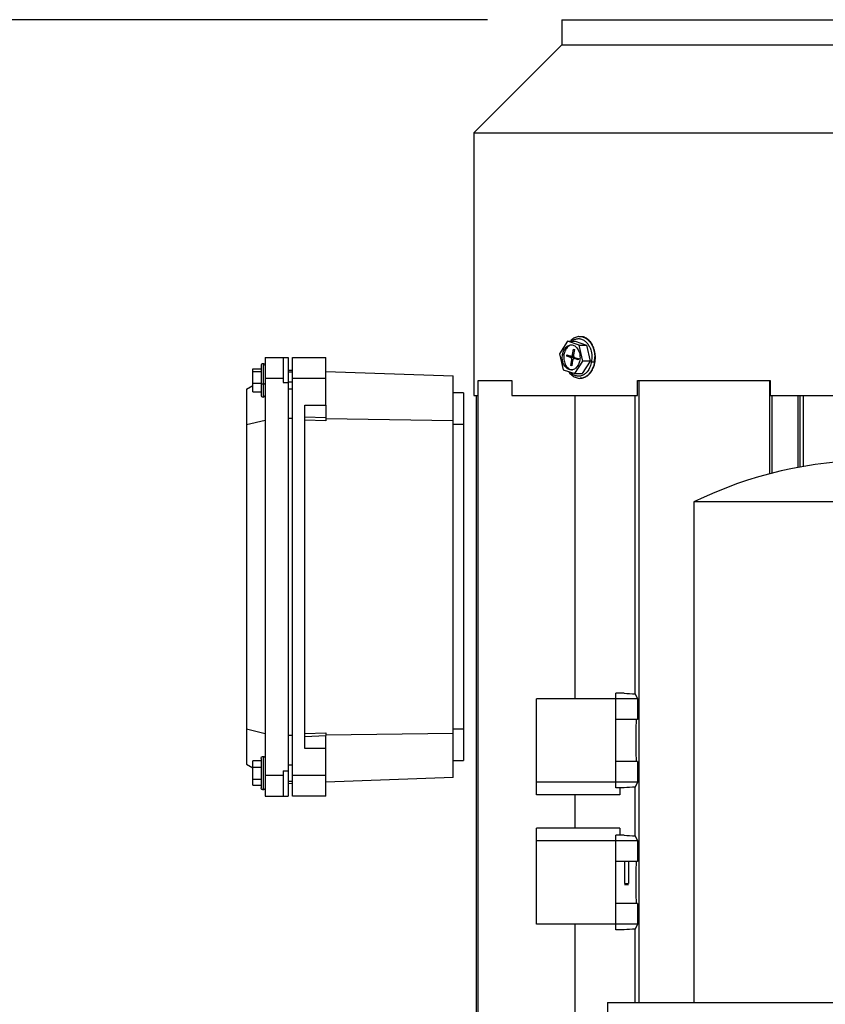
# Model space of a CAD drawing. Header units: inches. Extents: x 3 to 150, y 3 to 116.
# Tile 6 of 57: x 26.93 to 34.53, y 70.3 to 79.58. Entities that reach past the tile are written whole.
import ezdxf

# ---------------------------------------------------------------- set-up
doc = ezdxf.new("R2010")
doc.units = ezdxf.units.IN
doc.header["$LTSCALE"] = 14
doc.header["$MEASUREMENT"] = 0
doc.layers.add('DIMENSIONS', color=140, linetype='Continuous', lineweight=25)
doc.styles.add('SLDTEXTSTYLE0', font='TXT', dxfattribs={"width": 0.7})
doc.dimstyles.new('SLDDIMSTYLE1', dxfattribs={"dimtxt": 1.189453, "dimasz": 1.82, "dimexe": 0, "dimexo": 0.0625, "dimgap": 0.297363, "dimtad": 0, "dimtih": 1, "dimtoh": 1, "dimrnd": 1e-09, "dimzin": 12, "dimdsep": 46, "dimtxsty": 'SLDTEXTSTYLE0', "dimsah": 1, "dimcen": 0.09, "dimadec": 0, "dimazin": 3, "dimtfac": 1, "dimtofl": 0, "dimtmove": 0, "dimatfit": 3, "dimfxl": 0, "dimfrac": 2, "dimtolj": 1, "dimtzin": 12, "dimarcsym": 0})

# ---------------------------------------------------------------- blocks, each defined once
blk = doc.blocks.new('_D_1')
at = {"layer": 'DIMENSIONS'}
for p, q in [((31.3443, 79.5783), (18.315, 79.5783)), ((20.065, 79.5783), (20.065, 66.8733)), ((17.803, 64.7165), (17.4036, 64.7165)), ((17.4036, 64.7165), (17.4036, 62.8261)), ((22.3271, 64.7165), (22.7265, 64.7165)), ((22.7265, 64.7165), (22.7265, 62.8261)), ((17.4036, 62.8261), (17.803, 62.8261)), ((22.7265, 62.8261), (22.3271, 62.8261)), ((20.065, 52.939), (20.065, 62.5598)), ((26.4821, 52.939), (18.315, 52.939))]:
    blk.add_line(p, q, dxfattribs=at)
for points in [[(20.065, 79.5783), (19.785, 77.7583), (20.345, 77.7583)], [(20.065, 52.939), (20.345, 54.759), (19.785, 54.759)]]:
    blk.add_solid(points, dxfattribs=at)
at = {"layer": 'DIMENSIONS', "char_height": 1.16667, "attachment_point": 1, "style": 'SLDTEXTSTYLE0'}
for s, insert in [('26.64', (17.803, 66.4867)), ('676.6', (17.803, 64.33))]:
    blk.add_mtext(s, dxfattribs=dict(at, insert=insert))

msp = doc.modelspace()

# ---------------------------------------------------------------- linework, layer by layer
for p, q in [((32.0443, 79.5783), (32.0443, 79.3421)), ((32.0443, 79.5783), (37.3198, 79.5783)), ((32.0443, 79.3421), (31.2155, 78.5133)), ((32.0443, 79.3421), (37.3198, 79.3421)), ((31.2155, 78.5133), (31.2155, 76.035)), ((31.2155, 78.5133), (38.1486, 78.5133)), ((32.1001, 76.5472), (32.0237, 76.4304)), ((32.2098, 76.512), (32.1001, 76.5472)), ((32.1001, 76.5472), (32.1697, 76.5472)), ((32.1473, 76.4215), (32.1556, 76.4733)), ((32.1637, 76.4707), (32.1554, 76.4189)), ((32.1556, 76.4733), (32.1637, 76.4707)), ((32.1697, 76.5472), (32.2794, 76.512)), ((32.2098, 76.512), (32.2794, 76.512)), ((32.2432, 76.3601), (32.2098, 76.512)), ((32.2794, 76.512), (32.3128, 76.3601)), ((29.249, 76.3952), (29.249, 76.1984)), ((29.249, 76.3952), (29.4183, 76.3952)), ((29.4183, 76.3952), (29.4183, 76.1984)), ((29.4183, 76.3952), (29.4655, 76.3952)), ((29.4655, 76.3952), (29.4655, 76.159)), ((29.5049, 76.3952), (29.8198, 76.3952)), ((32.0237, 76.4304), (32.0571, 76.2784)), ((32.052, 76.4213), (32.0659, 76.4213)), ((32.0921, 76.4069), (32.094, 76.4184)), ((32.1288, 76.3951), (32.0921, 76.4069)), ((32.13, 76.4069), (32.0921, 76.4069)), ((32.094, 76.4184), (32.1306, 76.4066)), ((32.1616, 76.3951), (32.1288, 76.3951)), ((32.1306, 76.4066), (32.1538, 76.4066)), ((32.2008, 76.3721), (32.1641, 76.3838)), ((32.1641, 76.3838), (32.2024, 76.3838)), ((32.1659, 76.3953), (32.2026, 76.3836)), ((32.2026, 76.3836), (32.2008, 76.3721)), ((32.3531, 76.3561), (32.3556, 76.4006)), ((29.1309, 76.2873), (29.2096, 76.2873)), ((29.1309, 76.262), (29.1309, 76.2873)), ((32.131, 76.3197), (32.1393, 76.3716)), ((32.1391, 76.3171), (32.131, 76.3197)), ((32.1474, 76.369), (32.1391, 76.3171)), ((32.1393, 76.3716), (32.1483, 76.3716)), ((32.1668, 76.2433), (32.2432, 76.3601)), ((32.3128, 76.3601), (32.2364, 76.2433)), ((32.3128, 76.3601), (32.2432, 76.3601)), ((29.1309, 76.1534), (29.1309, 76.262)), ((29.1309, 76.262), (29.2096, 76.262)), ((29.1309, 76.2355), (29.1309, 76.2482)), ((29.249, 76.1984), (29.249, 72.4582)), ((29.249, 76.1984), (29.4183, 76.1984)), ((29.4183, 76.1984), (29.4183, 76.159)), ((29.4655, 76.2757), (29.5049, 76.2744)), ((29.5049, 76.2574), (29.4655, 76.2574)), ((29.5049, 76.1984), (29.8198, 76.1984)), ((29.5049, 72.4582), (29.5049, 76.1984)), ((29.8198, 76.2634), (31.0206, 76.2214)), ((29.8198, 75.9465), (29.8198, 76.1984)), ((31.0206, 75.8013), (31.0206, 76.2214)), ((32.0571, 76.2784), (32.1668, 76.2433)), ((32.1668, 76.2433), (32.2364, 76.2433)), ((29.0718, 76.0961), (29.1309, 76.1302)), ((29.0718, 76.0961), (29.0718, 75.7623)), ((29.1309, 76.0701), (29.1309, 76.1534)), ((29.1309, 76.1534), (29.2096, 76.1534)), ((29.1309, 76.1302), (29.1309, 76.1396)), ((29.4183, 76.159), (29.4655, 76.159)), ((29.5049, 76.1612), (29.4655, 76.1612)), ((29.4655, 76.159), (29.4655, 72.4976)), ((29.4655, 76.1), (29.5049, 76.1)), ((31.2569, 69.6826), (31.2569, 76.1787)), ((31.2569, 76.1787), (31.5755, 76.1787)), ((31.5755, 76.1787), (31.5755, 76.035)), ((32.7583, 76.035), (32.7583, 76.1787)), ((32.7583, 76.1787), (32.7756, 76.1787)), ((32.7756, 70.314), (32.7756, 76.1787)), ((32.7756, 76.1787), (34.0075, 76.1787)), ((34.0075, 75.2991), (34.0075, 76.1787)), ((34.0075, 76.1787), (34.0084, 76.1787)), ((34.0084, 76.1787), (34.0084, 76.035)), ((29.1309, 76.0701), (29.2096, 76.0701)), ((31.1191, 76.0606), (31.0206, 76.0606)), ((31.2155, 76.035), (31.257, 76.035)), ((31.2384, 76.035), (31.2384, 69.6826)), ((31.5755, 76.035), (32.7583, 76.035)), ((32.1705, 73.1787), (32.1705, 76.035)), ((32.7371, 73.2243), (32.7371, 76.035)), ((34.0084, 76.035), (35.3557, 76.035)), ((34.029, 75.3047), (34.029, 76.035)), ((34.2724, 75.3584), (34.2724, 76.035)), ((34.2923, 75.3621), (34.2923, 76.035)), ((34.324, 75.3677), (34.324, 76.035)), ((29.623, 75.9465), (29.8198, 75.9465)), ((29.623, 72.7101), (29.623, 75.9465)), ((29.8198, 75.9465), (29.8198, 75.8262)), ((29.4655, 75.8238), (29.5049, 75.8232)), ((29.8198, 75.8262), (29.623, 75.8331)), ((29.8198, 75.8187), (31.0206, 75.8013)), ((29.0718, 75.7623), (29.249, 75.8047)), ((29.0718, 75.7623), (29.0718, 72.8943)), ((29.8198, 75.7983), (29.623, 75.8052)), ((31.0206, 72.8553), (31.0206, 75.8013)), ((31.0206, 75.7653), (31.1191, 75.7653)), ((31.1191, 75.7653), (31.1191, 72.8913)), ((33.2895, 75.0328), (33.2895, 70.314)), ((36.9106, 75.0328), (33.2895, 75.0328)), ((32.5561, 73.1787), (32.5561, 73.231)), ((32.6329, 73.231), (32.5561, 73.231)), ((32.7371, 73.2243), (32.758, 73.1787)), ((31.808, 72.3913), (31.808, 73.1787)), ((32.5561, 73.1787), (31.808, 73.1787)), ((32.758, 73.1787), (32.5561, 73.1787)), ((32.5561, 72.9818), (32.5561, 73.1787)), ((32.758, 73.1787), (32.758, 72.9818)), ((32.758, 72.9818), (32.5561, 72.9818)), ((32.5561, 72.5881), (32.5561, 72.9818)), ((29.0718, 72.8943), (29.0718, 72.5605)), ((29.0718, 72.8943), (29.249, 72.8519)), ((29.623, 72.8514), (29.8198, 72.8583)), ((29.8198, 72.8379), (31.0206, 72.8553)), ((31.1191, 72.8913), (31.0206, 72.8913)), ((31.0206, 72.4352), (31.0206, 72.8553)), ((29.5049, 72.8334), (29.4655, 72.8328)), ((29.623, 72.8235), (29.8198, 72.8304)), ((29.8198, 72.7101), (29.8198, 72.8304)), ((29.8198, 72.7101), (29.623, 72.7101)), ((29.8198, 72.4582), (29.8198, 72.7101)), ((29.2096, 72.5916), (29.1309, 72.5916)), ((29.1309, 72.5347), (29.1309, 72.5916)), ((31.0206, 72.596), (31.1191, 72.596)), ((32.5561, 72.3913), (32.5561, 72.5881)), ((32.758, 72.5881), (32.5561, 72.5881)), ((32.758, 72.5881), (32.758, 72.3913)), ((29.0718, 72.5605), (29.1309, 72.5264)), ((29.1309, 72.5347), (29.2096, 72.5347)), ((29.1309, 72.4211), (29.1309, 72.5347)), ((29.4183, 72.4976), (29.4655, 72.4976)), ((29.4183, 72.4976), (29.4183, 72.4582)), ((29.4655, 72.5566), (29.5049, 72.5566)), ((29.4655, 72.4976), (29.4655, 72.2614)), ((29.1309, 72.4211), (29.2096, 72.4211)), ((29.1309, 72.3643), (29.1309, 72.4211)), ((29.249, 72.4582), (29.4183, 72.4582)), ((29.249, 72.4582), (29.249, 72.2614)), ((29.4183, 72.4582), (29.4183, 72.2614)), ((29.5049, 72.3992), (29.4655, 72.3992)), ((29.5049, 72.4582), (29.8198, 72.4582)), ((31.0206, 72.4352), (29.8198, 72.3932)), ((32.5561, 72.3913), (31.808, 72.3913)), ((31.808, 72.2732), (31.808, 72.3913)), ((32.758, 72.3913), (32.5561, 72.3913)), ((32.5561, 72.339), (32.5561, 72.3913)), ((32.758, 72.3913), (32.7371, 72.3457)), ((29.1309, 72.3643), (29.2096, 72.3643)), ((29.4655, 72.3809), (29.5049, 72.3822)), ((32.6329, 72.339), (32.5561, 72.339)), ((32.5928, 72.339), (32.5928, 72.2732)), ((32.7371, 71.8857), (32.7371, 72.3457)), ((29.249, 72.2614), (29.4183, 72.2614)), ((29.4183, 72.2614), (29.4655, 72.2614)), ((29.8198, 72.2614), (29.5049, 72.2614)), ((32.5928, 72.2732), (31.808, 72.2732)), ((32.1705, 71.9582), (32.1705, 72.2732)), ((32.5928, 71.9582), (31.808, 71.9582)), ((31.808, 71.8401), (31.808, 71.9582)), ((32.5928, 71.9582), (32.5928, 71.8924)), ((31.808, 71.0527), (31.808, 71.8401)), ((32.5561, 71.8401), (31.808, 71.8401)), ((32.5561, 71.8401), (32.5561, 71.8924)), ((32.6329, 71.8924), (32.5561, 71.8924)), ((32.758, 71.8401), (32.5561, 71.8401)), ((32.5561, 71.6433), (32.5561, 71.8401)), ((32.7371, 71.8857), (32.758, 71.8401)), ((32.758, 71.8401), (32.758, 71.6433)), ((32.758, 71.6433), (32.5561, 71.6433)), ((32.5561, 71.2496), (32.5561, 71.6433)), ((32.6348, 71.4366), (32.6742, 71.4366)), ((32.6348, 71.4267), (32.6742, 71.4267)), ((32.5561, 71.0527), (32.5561, 71.2496)), ((32.758, 71.2496), (32.5561, 71.2496)), ((32.758, 71.2496), (32.758, 71.0527)), ((32.5561, 71.0527), (31.808, 71.0527)), ((32.1705, 69.6826), (32.1705, 71.0527)), ((32.5561, 71.0004), (32.5561, 71.0527)), ((32.758, 71.0527), (32.5561, 71.0527)), ((32.6329, 71.0004), (32.5561, 71.0004)), ((32.758, 71.0527), (32.7371, 71.0071)), ((32.7371, 70.314), (32.7371, 71.0071)), ((32.4751, 70.314), (32.4751, 69.8656)), ((32.4751, 70.314), (35.9274, 70.314))]:
    msp.add_line(p, q)
for centre, radius, start, end in [((29.2293, 76.3165), 0.0197, 89.81082, 180), ((29.2293, 76.3165), 0.0197, 0, 89.81082), ((29.2293, 76.0409), 0.0197, 180, 269.81082), ((29.2293, 76.0409), 0.0197, 269.81082, 0), ((34.9792, 71.5787), 3.8453, 90, 116.06685)]:
    msp.add_arc(centre, radius, start, end)
for centre, major_axis, ratio, start_param, end_param in [((34.6821, 73.3797), (2.9528, 0), 0.069927, 3.945395, 3.993302), ((32.7491, 72.785), (0, 0.1969), 0.032029, 0, 3.141593), ((34.6821, 72.1903), (2.9528, 0), 0.069927, 2.289883, 2.33779), ((34.6821, 72.0411), (2.9528, 0), 0.069927, 3.945395, 3.993302), ((32.7491, 71.4464), (0, 0.1969), 0.032029, 0, 3.141593), ((34.6821, 70.8517), (2.9528, 0), 0.069927, 2.289883, 2.33779)]:
    msp.add_ellipse(centre, major_axis=major_axis, ratio=ratio, start_param=start_param, end_param=end_param)
for points, knots in [([(32.2094, 76.5908), (32.2069, 76.5909), (32.1921, 76.5918), (32.166, 76.5806), (32.1402, 76.5653), (32.1288, 76.5508), (32.126, 76.5472)], [0, 0, 0, 0, 0.082258, 0.476533, 0.871278, 1, 1, 1, 1]), ([(32.2094, 76.5908), (32.2069, 76.5909), (32.1921, 76.5918), (32.166, 76.5806), (32.1402, 76.5653), (32.1288, 76.5508), (32.126, 76.5472)], [0, 0, 0, 0, 0.0822584, 0.4765328, 0.8712783, 1, 1, 1, 1]), ([(32.1395, 76.5472), (32.1408, 76.5485), (32.1499, 76.5576), (32.1704, 76.5675), (32.2, 76.5742), (32.231, 76.5698), (32.2602, 76.5549), (32.2853, 76.531), (32.3046, 76.5013), (32.3213, 76.4606), (32.3306, 76.4104), (32.3269, 76.3727), (32.3252, 76.3561)], [0, 0, 0, 0, 0.017032, 0.114868, 0.218549, 0.325422, 0.432295, 0.535977, 0.633812, 0.724012, 0.878146, 1, 1, 1, 1]), ([(32.2101, 76.5913), (32.2112, 76.5916), (32.2236, 76.5943), (32.2481, 76.5884), (32.2805, 76.5728), (32.3083, 76.5461), (32.3298, 76.5131), (32.3483, 76.4678), (32.3587, 76.4121), (32.3546, 76.3702), (32.3527, 76.3517)], [0, 0, 0, 0, 0.013006, 0.1479892, 0.2829724, 0.4139254, 0.5374946, 0.6514199, 0.8460955, 1, 1, 1, 1]), ([(32.3576, 76.4373), (32.3558, 76.4482), (32.3515, 76.4754), (32.3344, 76.5143), (32.3087, 76.5511), (32.2762, 76.577), (32.2475, 76.5904), (32.2304, 76.5903), (32.2261, 76.5902)], [0, 0, 0, 0, 0.133712, 0.3337, 0.534507, 0.735129, 0.932973, 1, 1, 1, 1]), ([(32.052, 76.4213), (32.0544, 76.4364), (32.059, 76.4508), (32.0716, 76.476), (32.0797, 76.4869), (32.0982, 76.5034), (32.1086, 76.509), (32.1301, 76.5143), (32.1412, 76.5138), (32.1626, 76.507), (32.1727, 76.5006), (32.1906, 76.4827), (32.1983, 76.4713), (32.2099, 76.4452), (32.2139, 76.4304), (32.2176, 76.4), (32.2173, 76.3842), (32.2149, 76.3691)], [0, 0, 0, 0, 0.125, 0.125, 0.25, 0.25, 0.375, 0.375, 0.5, 0.5, 0.625, 0.625, 0.75, 0.75, 0.875, 0.875, 1, 1, 1, 1]), ([(32.1473, 76.5111), (32.1426, 76.5116), (32.127, 76.5134), (32.1018, 76.497), (32.0768, 76.4655), (32.0696, 76.4361), (32.0659, 76.4213)], [0, 0, 0, 0, 0.125945, 0.417297, 0.708648, 1, 1, 1, 1]), ([(29.5049, 76.1984), (29.5049, 76.201), (29.5049, 76.2061), (29.5049, 76.2138), (29.5049, 76.2215), (29.5049, 76.2292), (29.5049, 76.2406), (29.5049, 76.2556), (29.5049, 76.2738), (29.5049, 76.2913), (29.5049, 76.3134), (29.5049, 76.3385), (29.5049, 76.359), (29.5049, 76.3723), (29.5049, 76.3805), (29.5049, 76.3871), (29.5049, 76.3912), (29.5049, 76.3937), (29.5049, 76.395), (29.5049, 76.3952), (29.5049, 76.3952)], [0, 0, 0, 0, 0.025042, 0.050031, 0.075006, 0.100007, 0.125071, 0.18755, 0.2501, 0.31258, 0.375129, 0.500007, 0.624885, 0.687364, 0.749914, 0.812393, 0.874943, 0.916643, 0.958269, 1, 1, 1, 1]), ([(29.8198, 76.1984), (29.8198, 76.2241), (29.8198, 76.2499), (29.8198, 76.2975), (29.8198, 76.3194), (29.8198, 76.3558), (29.8198, 76.3704), (29.8198, 76.3901), (29.8198, 76.3952), (29.8198, 76.3952)], [0, 0, 0, 0, 0.25, 0.25, 0.5, 0.5, 0.75, 0.75, 1, 1, 1, 1]), ([(32.2149, 76.3691), (32.2125, 76.3541), (32.208, 76.3397), (32.1953, 76.3144), (32.1873, 76.3036), (32.1688, 76.2871), (32.1584, 76.2814), (32.1368, 76.2762), (32.1257, 76.2766), (32.1043, 76.2835), (32.0942, 76.2899), (32.0763, 76.3077), (32.0686, 76.3192), (32.057, 76.3453), (32.053, 76.36), (32.0493, 76.3905), (32.0496, 76.4062), (32.052, 76.4213)], [0, 0, 0, 0, 0.125, 0.125, 0.25, 0.25, 0.375, 0.375, 0.5, 0.5, 0.625, 0.625, 0.75, 0.75, 0.875, 0.875, 1, 1, 1, 1]), ([(32.0659, 76.4213), (32.0647, 76.4059), (32.0623, 76.375), (32.075, 76.3304), (32.0979, 76.2968), (32.124, 76.2782), (32.1412, 76.279), (32.1474, 76.2793)], [0, 0, 0, 0, 0.218928, 0.437855, 0.656783, 0.87571, 1, 1, 1, 1]), ([(32.1393, 76.3716), (32.1394, 76.3724), (32.1396, 76.3741), (32.1397, 76.3767), (32.1395, 76.3797), (32.1388, 76.383), (32.1376, 76.3865), (32.1359, 76.3896), (32.1338, 76.3921), (32.1314, 76.3941), (32.1297, 76.3948), (32.1288, 76.3951)], [0, 0, 0, 0, 0.083469, 0.166375, 0.25016, 0.374777, 0.500105, 0.624721, 0.750049, 0.874847, 1, 1, 1, 1]), ([(32.1306, 76.4066), (32.1312, 76.4065), (32.1324, 76.4062), (32.1343, 76.4061), (32.1364, 76.4064), (32.1387, 76.4073), (32.1412, 76.4091), (32.1434, 76.4115), (32.1452, 76.4144), (32.1465, 76.4178), (32.147, 76.4203), (32.1473, 76.4215)], [0, 0, 0, 0, 0.0834694, 0.1663751, 0.2501604, 0.3747768, 0.5001046, 0.6247209, 0.7500487, 0.874847, 1, 1, 1, 1]), ([(32.1641, 76.3838), (32.1635, 76.384), (32.1623, 76.3843), (32.1605, 76.3843), (32.1584, 76.384), (32.156, 76.3831), (32.1536, 76.3814), (32.1514, 76.379), (32.1496, 76.3761), (32.1482, 76.3727), (32.1477, 76.3702), (32.1474, 76.369)], [0, 0, 0, 0, 0.083469, 0.166375, 0.25016, 0.374777, 0.500105, 0.624721, 0.750049, 0.874847, 1, 1, 1, 1]), ([(32.1554, 76.4189), (32.1553, 76.418), (32.1551, 76.4164), (32.1551, 76.4138), (32.1553, 76.4108), (32.1559, 76.4074), (32.1572, 76.404), (32.1589, 76.4009), (32.1609, 76.3984), (32.1633, 76.3964), (32.1651, 76.3957), (32.1659, 76.3953)], [0, 0, 0, 0, 0.083469, 0.166375, 0.25016, 0.374777, 0.500105, 0.624721, 0.750049, 0.874847, 1, 1, 1, 1]), ([(32.2189, 76.1986), (32.2308, 76.1999), (32.2549, 76.2025), (32.2884, 76.2215), (32.3176, 76.2502), (32.3407, 76.2884), (32.3562, 76.3334), (32.3616, 76.3703), (32.3619, 76.391), (32.3619, 76.3952)], [0, 0, 0, 0, 0.152384, 0.309119, 0.467999, 0.63001, 0.793896, 0.958352, 1, 1, 1, 1]), ([(32.3575, 76.3533), (32.3593, 76.363), (32.3618, 76.3768), (32.3619, 76.391), (32.3619, 76.3952)], [0, 0, 0, 0, 0.704572, 1, 1, 1, 1]), ([(32.3619, 76.3952), (32.3619, 76.4041), (32.3618, 76.4184), (32.3588, 76.4321), (32.3576, 76.4373)], [0, 0, 0, 0, 0.618395, 1, 1, 1, 1]), ([(29.2096, 76.3165), (29.2096, 76.3168), (29.2096, 76.3153), (29.2096, 76.3087), (29.2096, 76.3037), (29.2096, 76.2908), (29.2096, 76.283), (29.2096, 76.266), (29.2096, 76.2567), (29.2096, 76.2379), (29.2096, 76.2284), (29.2096, 76.2099), (29.2096, 76.2009), (29.2096, 76.1755), (29.2096, 76.1606), (29.2096, 76.148)], [0, 0, 0, 0, 0.125, 0.125, 0.25, 0.25, 0.375, 0.375, 0.5, 0.5, 0.625, 0.625, 0.75, 0.75, 1, 1, 1, 1]), ([(29.2293, 76.3358), (29.2293, 76.3352), (29.2293, 76.3339), (29.2293, 76.3203), (29.2293, 76.2992), (29.2293, 76.2728), (29.2293, 76.2365), (29.2293, 76.1919), (29.2293, 76.1584), (29.2293, 76.1436)], [0, 0, 0, 0, 0.125196, 0.263791, 0.398247, 0.525122, 0.642095, 0.841978, 1, 1, 1, 1]), ([(32.3252, 76.3561), (32.3217, 76.3401), (32.3136, 76.3038), (32.2898, 76.2642), (32.2624, 76.2376), (32.2359, 76.2226), (32.206, 76.2163), (32.1752, 76.2208), (32.1476, 76.234), (32.1328, 76.2495), (32.1264, 76.2562)], [0, 0, 0, 0, 0.141123, 0.319632, 0.424096, 0.537403, 0.65748, 0.781254, 0.905027, 1, 1, 1, 1]), ([(32.2177, 76.1984), (32.23, 76.1997), (32.2545, 76.2023), (32.2884, 76.2215), (32.3177, 76.2502), (32.3403, 76.2885), (32.3536, 76.322), (32.3561, 76.3427), (32.3566, 76.347)], [0, 0, 0, 0, 0.1869878, 0.3728892, 0.5613361, 0.7534956, 0.9478786, 1, 1, 1, 1]), ([(32.3527, 76.3517), (32.3488, 76.3339), (32.3397, 76.2936), (32.3134, 76.2498), (32.2829, 76.2199), (32.2535, 76.2042), (32.2311, 76.1969), (32.2194, 76.1986), (32.2188, 76.1987)], [0, 0, 0, 0, 0.212523, 0.481345, 0.638661, 0.809294, 0.990124, 1, 1, 1, 1]), ([(32.2341, 76.2013), (32.2408, 76.2021), (32.2597, 76.2045), (32.2883, 76.2217), (32.3177, 76.2502), (32.3404, 76.2885), (32.3541, 76.324), (32.3568, 76.3468), (32.3575, 76.3533)], [0, 0, 0, 0, 0.109381, 0.306922, 0.507168, 0.711359, 0.917913, 1, 1, 1, 1]), ([(32.3252, 76.3561), (32.3268, 76.3556), (32.3289, 76.355), (32.3336, 76.354), (32.3362, 76.3534), (32.3416, 76.3526), (32.3443, 76.3523), (32.349, 76.3518), (32.3511, 76.3517), (32.3527, 76.3517)], [0, 0, 0, 0, 0.25, 0.25, 0.5, 0.5, 0.75, 0.75, 1, 1, 1, 1]), ([(32.3527, 76.3517), (32.3543, 76.3518), (32.3567, 76.3519), (32.3582, 76.3524), (32.3587, 76.3528), (32.3585, 76.3531), (32.3585, 76.3532)], [0, 0, 0, 0, 0.4533286, 0.6973634, 0.9465769, 1, 1, 1, 1]), ([(32.1116, 76.2609), (32.1129, 76.2587), (32.1216, 76.2431), (32.1449, 76.2221), (32.1795, 76.2034), (32.2057, 76.1962), (32.2185, 76.1985), (32.2189, 76.1986)], [0, 0, 0, 0, 0.053587, 0.369754, 0.683357, 0.989988, 1, 1, 1, 1]), ([(29.2293, 76.1436), (29.227, 76.1436), (29.2245, 76.1437), (29.2196, 76.1441), (29.2173, 76.1445), (29.2135, 76.1453), (29.212, 76.1458), (29.21, 76.1469), (29.2096, 76.1475), (29.2096, 76.148)], [0, 0, 0, 0, 0.25, 0.25, 0.5, 0.5, 0.75, 0.75, 1, 1, 1, 1]), ([(29.2096, 76.148), (29.2096, 76.1382), (29.2096, 76.1275), (29.2096, 76.1053), (29.2096, 76.0937), (29.2096, 76.0718), (29.2096, 76.0615), (29.2096, 76.0463), (29.2096, 76.0414), (29.2096, 76.0409)], [0, 0, 0, 0, 0.25, 0.25, 0.5, 0.5, 0.75, 0.75, 1, 1, 1, 1]), ([(29.249, 76.148), (29.249, 76.1475), (29.2486, 76.1469), (29.2466, 76.1458), (29.2451, 76.1453), (29.2413, 76.1445), (29.239, 76.1441), (29.2341, 76.1437), (29.2316, 76.1436), (29.2293, 76.1436)], [0, 0, 0, 0, 0.25, 0.25, 0.5, 0.5, 0.75, 0.75, 1, 1, 1, 1]), ([(29.2293, 76.1436), (29.2293, 76.1294), (29.2293, 76.0971), (29.2293, 76.0621), (29.2293, 76.0383), (29.2293, 76.0257), (29.2293, 76.02), (29.2293, 76.0215), (29.2293, 76.0216)], [0, 0, 0, 0, 0.210806, 0.477457, 0.633503, 0.802758, 0.982127, 1, 1, 1, 1]), ([(31.1191, 76.0606), (31.1191, 76.0606), (31.1191, 76.0605), (31.1191, 76.06), (31.1191, 76.0592), (31.1191, 76.0581), (31.1191, 76.0567), (31.1191, 76.0538), (31.1191, 76.0483), (31.1191, 76.0385), (31.1191, 76.0261), (31.1191, 76.0063), (31.1191, 75.9755), (31.1191, 75.9379), (31.1191, 75.9047), (31.1191, 75.8785), (31.1191, 75.8512), (31.1191, 75.8261), (31.1191, 75.8039), (31.1191, 75.7846), (31.1191, 75.7718), (31.1191, 75.7653)], [0, 0, 0, 0, 0.020876, 0.041711, 0.062525, 0.083342, 0.104184, 0.125073, 0.187564, 0.250102, 0.312593, 0.375131, 0.500008, 0.624886, 0.687377, 0.749914, 0.812405, 0.874943, 0.916648, 0.958274, 1, 1, 1, 1]), ([(29.8198, 75.8262), (29.8198, 75.8253), (29.8198, 75.8234), (29.8198, 75.8203), (29.8198, 75.8169), (29.8198, 75.8123), (29.8198, 75.8061), (29.8198, 75.8009), (29.8198, 75.7983)], [0, 0, 0, 0, 0.12515, 0.249452, 0.374118, 0.500351, 0.749474, 1, 1, 1, 1]), ([(29.8198, 72.8583), (29.8198, 72.857), (29.8198, 72.8543), (29.8198, 72.85), (29.8198, 72.8453), (29.8198, 72.8403), (29.8198, 72.8351), (29.8198, 72.832), (29.8198, 72.8304)], [0, 0, 0, 0, 0.1223314, 0.2624054, 0.4202165, 0.595758, 0.7890221, 1, 1, 1, 1]), ([(31.1191, 72.8913), (31.1191, 72.8881), (31.1191, 72.8816), (31.1191, 72.872), (31.1191, 72.8624), (31.1191, 72.8528), (31.1191, 72.8432), (31.1191, 72.8274), (31.1191, 72.8054), (31.1191, 72.7781), (31.1191, 72.7519), (31.1191, 72.7187), (31.1191, 72.6812), (31.1191, 72.6503), (31.1191, 72.6305), (31.1191, 72.6181), (31.1191, 72.6083), (31.1191, 72.602), (31.1191, 72.5983), (31.1191, 72.5964), (31.1191, 72.5961), (31.1191, 72.596)], [0, 0, 0, 0, 0.020876, 0.041711, 0.062525, 0.083342, 0.104184, 0.125073, 0.187564, 0.250102, 0.312593, 0.375131, 0.500008, 0.624886, 0.687377, 0.749914, 0.812405, 0.874943, 0.916648, 0.958274, 1, 1, 1, 1]), ([(29.2096, 72.6157), (29.2096, 72.618), (29.21, 72.6205), (29.212, 72.6254), (29.2135, 72.6277), (29.2173, 72.6315), (29.2196, 72.633), (29.2245, 72.635), (29.227, 72.6354), (29.2293, 72.6354)], [0, 0, 0, 0, 0.25, 0.25, 0.5, 0.5, 0.75, 0.75, 1, 1, 1, 1]), ([(29.2096, 72.6157), (29.2096, 72.6157), (29.2096, 72.6143), (29.2096, 72.6061), (29.2096, 72.5992), (29.2096, 72.5826), (29.2096, 72.5761), (29.2096, 72.5609), (29.2096, 72.5523), (29.2096, 72.5332), (29.2096, 72.5228), (29.2096, 72.5009), (29.2096, 72.4894), (29.2096, 72.4664), (29.2096, 72.4549), (29.2096, 72.433), (29.2096, 72.4226), (29.2096, 72.4035), (29.2096, 72.3949), (29.2096, 72.3797), (29.2096, 72.3732), (29.2096, 72.3566), (29.2096, 72.3497), (29.2096, 72.3415), (29.2096, 72.3401), (29.2096, 72.3401)], [0, 0, 0, 0, 0.125, 0.125, 0.25, 0.25, 0.3125, 0.3125, 0.375, 0.375, 0.4375, 0.4375, 0.5, 0.5, 0.5625, 0.5625, 0.625, 0.625, 0.6875, 0.6875, 0.75, 0.75, 0.875, 0.875, 1, 1, 1, 1]), ([(29.2293, 72.6354), (29.2293, 72.6354), (29.2293, 72.6338), (29.2293, 72.6244), (29.2293, 72.6165), (29.2293, 72.5976), (29.2293, 72.5901), (29.2293, 72.5728), (29.2293, 72.5629), (29.2293, 72.5411), (29.2293, 72.5292), (29.2293, 72.5041), (29.2293, 72.491), (29.2293, 72.4648), (29.2293, 72.4517), (29.2293, 72.4266), (29.2293, 72.4147), (29.2293, 72.3929), (29.2293, 72.383), (29.2293, 72.3657), (29.2293, 72.3582), (29.2293, 72.3393), (29.2293, 72.3314), (29.2293, 72.322), (29.2293, 72.3204), (29.2293, 72.3204)], [0, 0, 0, 0, 0.125, 0.125, 0.25, 0.25, 0.3125, 0.3125, 0.375, 0.375, 0.4375, 0.4375, 0.5, 0.5, 0.5625, 0.5625, 0.625, 0.625, 0.6875, 0.6875, 0.75, 0.75, 0.875, 0.875, 1, 1, 1, 1]), ([(29.2293, 72.6354), (29.2316, 72.6354), (29.2341, 72.635), (29.239, 72.633), (29.2413, 72.6315), (29.2451, 72.6277), (29.2466, 72.6254), (29.2486, 72.6205), (29.249, 72.618), (29.249, 72.6157)], [0, 0, 0, 0, 0.25, 0.25, 0.5, 0.5, 0.75, 0.75, 1, 1, 1, 1]), ([(29.5049, 72.2614), (29.5049, 72.2614), (29.5049, 72.2615), (29.5049, 72.2619), (29.5049, 72.2627), (29.5049, 72.2637), (29.5049, 72.2658), (29.5049, 72.2695), (29.5049, 72.2761), (29.5049, 72.2843), (29.5049, 72.2976), (29.5049, 72.3181), (29.5049, 72.3432), (29.5049, 72.3653), (29.5049, 72.3828), (29.5049, 72.401), (29.5049, 72.4177), (29.5049, 72.4325), (29.5049, 72.4453), (29.5049, 72.4539), (29.5049, 72.4582)], [0, 0, 0, 0, 0.025042, 0.050031, 0.075006, 0.100007, 0.125071, 0.18755, 0.2501, 0.31258, 0.375129, 0.500007, 0.624885, 0.687364, 0.749914, 0.812393, 0.874943, 0.916643, 0.958269, 1, 1, 1, 1]), ([(29.8198, 72.2614), (29.8198, 72.2614), (29.8198, 72.2665), (29.8198, 72.2862), (29.8198, 72.3008), (29.8198, 72.3372), (29.8198, 72.3591), (29.8198, 72.4067), (29.8198, 72.4325), (29.8198, 72.4582)], [0, 0, 0, 0, 0.25, 0.25, 0.5, 0.5, 0.75, 0.75, 1, 1, 1, 1]), ([(29.2293, 72.3204), (29.227, 72.3204), (29.2245, 72.3209), (29.2196, 72.3228), (29.2173, 72.3243), (29.2135, 72.3281), (29.212, 72.3304), (29.21, 72.3353), (29.2096, 72.3378), (29.2096, 72.3401)], [0, 0, 0, 0, 0.25, 0.25, 0.5, 0.5, 0.75, 0.75, 1, 1, 1, 1]), ([(29.249, 72.3401), (29.249, 72.3378), (29.2486, 72.3353), (29.2466, 72.3304), (29.2451, 72.3281), (29.2413, 72.3243), (29.239, 72.3228), (29.2341, 72.3209), (29.2316, 72.3204), (29.2293, 72.3204)], [0, 0, 0, 0, 0.25, 0.25, 0.5, 0.5, 0.75, 0.75, 1, 1, 1, 1]), ([(32.6348, 71.6433), (32.6348, 71.6268), (32.6348, 71.5875), (32.6348, 71.525), (32.6348, 71.4671), (32.6348, 71.4468), (32.6348, 71.4366)], [0, 0, 0, 0, 0.19421, 0.462807, 0.731403, 1, 1, 1, 1]), ([(32.6742, 71.6433), (32.6742, 71.6268), (32.6742, 71.5875), (32.6742, 71.525), (32.6742, 71.4671), (32.6742, 71.4468), (32.6742, 71.4366)], [0, 0, 0, 0, 0.19421, 0.462807, 0.731403, 1, 1, 1, 1])]:
    msp.add_open_spline(points, degree=3, knots=knots)

# ---------------------------------------------------------------- dimensions: what is measured, and where the dimension line sits
at = {"layer": 'DIMENSIONS'}
dim = msp.add_linear_dim(base=(20.065, 79.5783), p1=(27.1821, 52.939), p2=(32.0443, 79.5783), angle=90, dimstyle='SLDDIMSTYLE1', dxfattribs=at)
dim.commit()
dim.dimension.update_dxf_attribs({"geometry": '_D_1', "text_midpoint": (20.065, 64.7165), "dimtype": 160})

doc.saveas('drawing.dxf')
